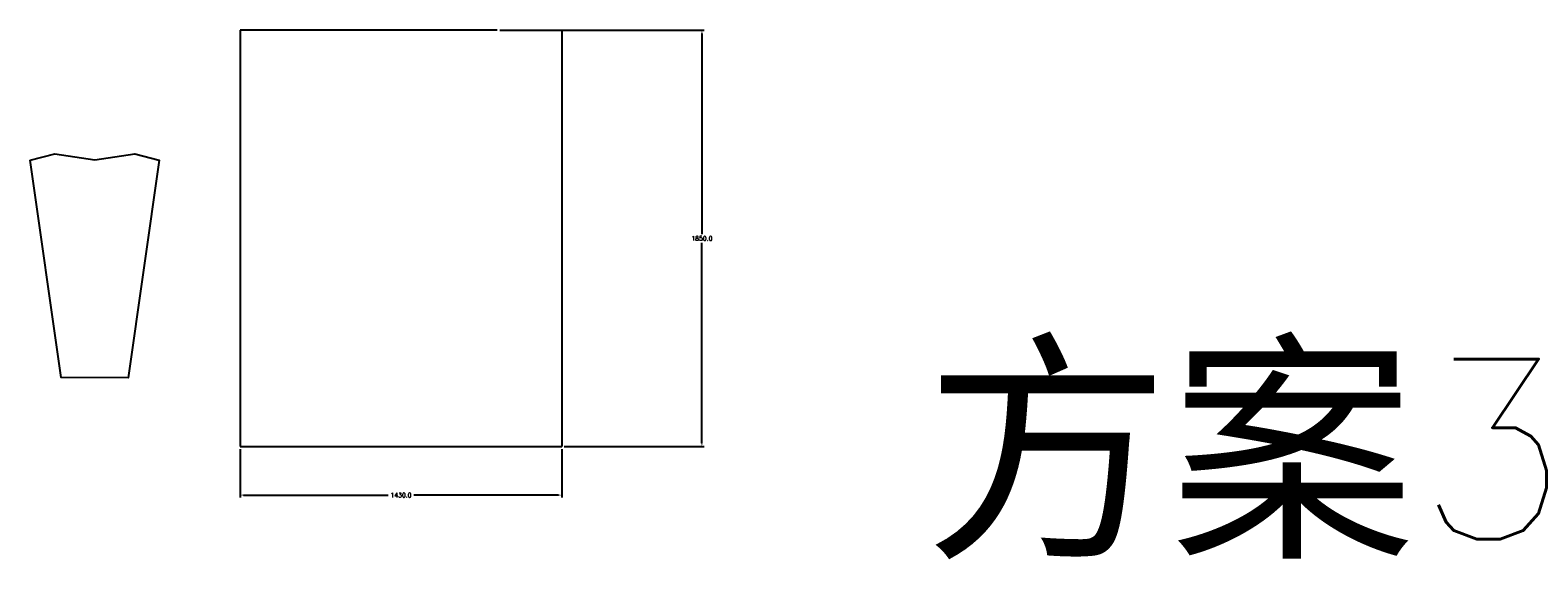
# Model space of a CAD drawing. Extents: x -4 to 207, y -121 to -61.
# Tile 1 of 4: x -4 to 63, y -121 to -98. Entities that reach past the tile are written whole.
import ezdxf

# ---------------------------------------------------------------- set-up
doc = ezdxf.new("R2010")
doc.units = 0
doc.header["$LTSCALE"] = 1.28622
doc.header["$MEASUREMENT"] = 0
doc.layers.get('0').update_dxf_attribs({"linetype": 'CONTINUOUS'})
doc.layers.get('Defpoints').update_dxf_attribs({"linetype": 'CONTINUOUS'})
doc.styles.get("Standard").update_dxf_attribs({"font": 'romans.shx'})
doc.dimstyles.get("Standard").update_dxf_attribs({"dimtxt": 0.2, "dimasz": 0.15, "dimexe": 0.1, "dimexo": 0.11, "dimgap": 0.09, "dimtad": 0, "dimtih": 1, "dimtoh": 1, "dimdec": 1, "dimlfac": 100, "dimzin": 0, "dimdsep": 46, "dimtxsty": 'Standard', "dimcen": 0.11, "dimclrd": 5, "dimclre": 98, "dimclrt": 7, "dimadec": 1, "dimazin": 0, "dimtfac": 1, "dimtdec": 1, "dimtofl": 0, "dimtmove": 2, "dimatfit": 3, "dimfxl": 0, "dimtolj": 1, "dimtzin": 0, "dimarcsym": 0})

# ---------------------------------------------------------------- blocks, each defined once
blk = doc.blocks.new('*D41')
at = {"color": 98, "lineweight": -2}
for p, q in [((5.366, -116.561), (5.366, -118.703)), ((19.666, -116.561), (19.666, -118.703))]:
    blk.add_line(p, q, dxfattribs=at)
at = {"color": 5, "lineweight": -2}
for p, q in [((5.516, -118.603), (11.945, -118.603)), ((19.516, -118.603), (13.087, -118.603))]:
    blk.add_line(p, q, dxfattribs=at)
at = {"color": 5}
for points in [[(5.516, -118.578), (5.516, -118.628), (5.366, -118.603)], [(19.516, -118.578), (19.516, -118.628), (19.666, -118.603)]]:
    blk.add_solid(points, dxfattribs=at)
at = {"layer": 'Defpoints', "color": 0}
for p in [(5.366, -116.451), (19.666, -116.451), (19.666, -118.603)]:
    blk.add_point(p, dxfattribs=at)
at = {"color": 7, "insert": (12.516, -118.603), "char_height": 0.2, "attachment_point": 5}
blk.add_mtext('\\A1;1430.0', dxfattribs=at)
blk = doc.blocks.new('*D42')
at = {"color": 98, "lineweight": -2}
for p, q in [((16.906, -97.951), (25.993, -97.951)), ((19.776, -116.451), (25.993, -116.451))]:
    blk.add_line(p, q, dxfattribs=at)
at = {"color": 5, "lineweight": -2}
for p, q in [((25.893, -98.101), (25.893, -107.011)), ((25.893, -116.301), (25.893, -107.391))]:
    blk.add_line(p, q, dxfattribs=at)
at = {"color": 5}
for points in [[(25.868, -98.101), (25.918, -98.101), (25.893, -97.951)], [(25.868, -116.301), (25.918, -116.301), (25.893, -116.451)]]:
    blk.add_solid(points, dxfattribs=at)
at = {"layer": 'Defpoints', "color": 0}
for p in [(16.796, -97.951), (25.893, -97.951), (19.666, -116.451)]:
    blk.add_point(p, dxfattribs=at)
at = {"color": 7, "insert": (25.893, -107.201), "char_height": 0.2, "attachment_point": 5}
blk.add_mtext('\\A1;1850.0', dxfattribs=at)

msp = doc.modelspace()

# ---------------------------------------------------------------- linework, layer by layer
for p, q in [((16.7959, -97.9514), (5.3659, -97.9514)), ((5.3659, -97.9514), (5.3659, -116.4514)), ((19.6659, -97.9514), (19.6659, -116.4514)), ((5.3659, -116.4514), (19.6659, -116.4514))]:
    msp.add_line(p, q)
at = {"flags": 128}
msp.add_lwpolyline([(-3.9655, -103.7311), (-2.8754, -103.4502), (-1.0974, -103.7042), (0.6806, -103.4502), (1.7706, -103.7311), (0.398, -113.3871), (-2.5937, -113.3814), (-3.9655, -103.7311)], dxfattribs=at)

# ---------------------------------------------------------------- texts
at = {"insert": (35.775, -112.5618), "char_height": 8, "width": 56.0934, "attachment_point": 1}
msp.add_mtext('{\\fRomanS|b0|i0|c134|p2;方案3}', dxfattribs=at)

# ---------------------------------------------------------------- dimensions: what is measured, and where the dimension line sits
dim = msp.add_linear_dim(base=(25.8926, -97.9514), p1=(19.6659, -116.4514), p2=(16.7959, -97.9514), angle=90, dimstyle='Standard')
dim.commit()
dim.dimension.update_dxf_attribs({"geometry": '*D42', "text_midpoint": (25.8926, -107.2014)})
dim = msp.add_linear_dim(base=(19.6659, -118.6032), p1=(5.3659, -116.4514), p2=(19.6659, -116.4514), dimstyle='Standard')
dim.commit()
dim.dimension.update_dxf_attribs({"geometry": '*D41', "text_midpoint": (12.5159, -118.6032)})

doc.saveas('drawing.dxf')
